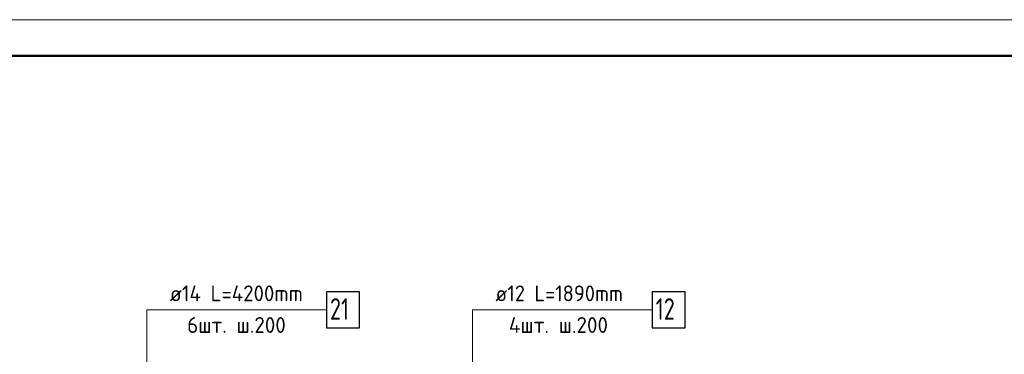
# Model space of a CAD drawing. Header units: millimetres. Extents: x 40580 to 1930067, y -240640 to 81020.
# Tile 100 of 256: x 430202 to 443911, y -202769 to -198119. Entities that reach past the tile are written whole.
import ezdxf

# ---------------------------------------------------------------- set-up
doc = ezdxf.new("R2010")
doc.units = ezdxf.units.MM
for name, color, linetype, lineweight in [('Standard', 7, 'Continuous', 25), ('ДОП Верх по Х', 7, 'Continuous', 25), ('Позиционная метка номер позиции', 7, 'Continuous', 13)]:
    doc.layers.add(name, color=color, linetype=linetype, lineweight=lineweight)
doc.styles.add('ISOCPEUR', font='isocpeur.ttf')

msp = doc.modelspace()

# ---------------------------------------------------------------- linework, layer by layer
at = {"layer": 'Standard', "color": 7, "linetype": 'Continuous', "lineweight": 13, "transparency": 33554687}
msp.add_lwpolyline([(393301.9, -240119.4), (452701.9, -240119.4), (452701.9, -198119.4), (393301.9, -198119.4), (393301.9, -240119.4)], close=True, dxfattribs=at)
at = {"layer": 'Standard', "color": 7, "linetype": 'Continuous', "lineweight": 50, "transparency": 33554687}
msp.add_lwpolyline([(395301.9, -198619.4), (452201.9, -198619.4), (452201.9, -239619.4), (395301.9, -239619.4), (395301.9, -198619.4)], close=True, dxfattribs=at)
at = {"layer": 'ДОП Верх по Х', "color": 7, "linetype": 'Continuous', "lineweight": 13, "transparency": 33554687}
for p, q in [((432271.9, -202149.4), (434401.9, -202149.4)), ((436806.9, -202149.4), (438848.9, -202149.4))]:
    msp.add_line(p, q, dxfattribs=at)
at = {"layer": 'ДОП Верх по Х', "color": 7, "linetype": 'Continuous', "lineweight": 25, "transparency": 33554687}
for points in [[(434471.9, -202399.4), (434931.9, -202399.4), (434931.9, -201899.4), (434471.9, -201899.4), (434471.9, -202399.4)], [(439006.9, -202399.4), (439466.9, -202399.4), (439466.9, -201899.4), (439006.9, -201899.4), (439006.9, -202399.4)]]:
    msp.add_lwpolyline(points, dxfattribs=at)
at = {"layer": 'Позиционная метка номер позиции', "color": 7, "linetype": 'Continuous', "lineweight": 13, "transparency": 33554687}
for points in [[(432301.9, -206319.4), (431971.9, -205989.4), (431971.9, -202149.4), (434471.9, -202149.4)], [(436176.9, -205119.4), (436506.9, -204789.4), (436506.9, -202149.4), (439006.9, -202149.4)]]:
    msp.add_lwpolyline(points, dxfattribs=at)

# ---------------------------------------------------------------- texts
at = {"layer": 'ДОП Верх по Х', "color": 7, "linetype": 'Continuous', "lineweight": 13, "transparency": 33554687, "attachment_point": 7, "style": 'ISOCPEUR'}
for s, insert, char_height, width in [('\\W0.96;ø14 L=4200mm ', (432291.9, -202032.1), 220, 2194.693), ('\\W0.94;ø12 L=1890mm ', (436826.9, -202032.1), 220, 2104.383), ('\\W0.75;21', (434521.9, -202289.4), 300, 472.272), ('\\W0.75;12', (439056.9, -202289.4), 300, 472.281), ('\\W0.97;6шт. ш.200 ', (432533.9, -202472.1), 220, 1712.324), ('\\W0.97;4шт. ш.200 ', (437013.9, -202472.1), 220, 1734.412)]:
    msp.add_mtext(s, dxfattribs=dict(at, insert=insert, char_height=char_height, width=width))

doc.saveas('drawing.dxf')
